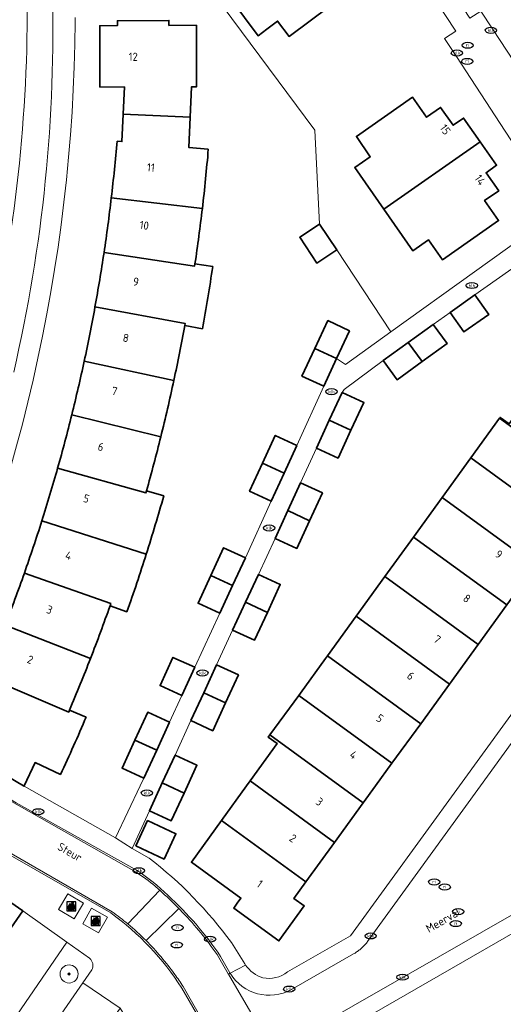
# Model space of a CAD drawing. Header units: metres. Extents: x 103671 to 105190, y 427150 to 429171.
# Tile 67 of 256: x 104238 to 104291, y 427476 to 427585. Entities that reach past the tile are written whole.
import ezdxf
from ezdxf.enums import TextEntityAlignment as Align

# ---------------------------------------------------------------- set-up
doc = ezdxf.new("R2010")
doc.units = ezdxf.units.M
for name, color, linetype, lineweight in [('B-WE-GR-BOOM-S', 253, 'Continuous', 25), ('B-WE-GR-HAAG-GV', 253, 'Continuous', 13), ('B-WE-IE-AFVAL APART PLAATS-S', 253, 'Continuous', 25), ('B-WE-IE-MEUBILAIR-S', 253, 'Continuous', 25), ('B-WE-IE-TERREINAFSCHEIDING_KUNSTMATIG_MUUR-G', 253, 'IE-TERREINAFSCHEIDING_KUNSTMATIG-SO', 18), ('B-WE-OG-BEBOUWING-GV', 253, 'Continuous', 35), ('B-WE-OG-BEBOUWING-T18', 7, 'Continuous', 18), ('B-WE-OG-TERREIN_BEGROEID-GV', 253, 'Continuous', 18), ('B-WE-OG-TERREIN_ERF-GV', 253, 'Continuous', 18), ('B-WE-OG-TOPOGRAFIE-T18', 7, 'Continuous', 18), ('B-WE-VH-GESLOTENVERHARDING_ASFALT-GV', 253, 'Continuous', 18), ('B-WE-VH-GESLOTENVERHARDING_BETON-GV', 253, 'Continuous', 18), ('B-WE-VH-ONVERHARD_ZAND-GV', 253, 'Continuous', 18), ('B-WE-VH-OPENVERHARDING-GV', 253, 'Continuous', 18), ('B-WE-VH-OPENVERHARDING_BETONSTRAATSTEEN-GV', 253, 'Continuous', 18), ('B-WE-VH-OPENVERHARDING_TEGEL-GV', 253, 'Continuous', 18)]:
    doc.layers.add(name, color=color, linetype=linetype, lineweight=lineweight)
doc.styles.add('NLCS-ISO', font='NLCS-ISO.ttf')
doc.styles.add('NLCS-ISO-M500-T18', font='NLCS-ISO.ttf', dxfattribs={"height": 0.9})
doc.linetypes.add('IE-TERREINAFSCHEIDING_KUNSTMATIG-SO', pattern='A,4,[82,NLCS.SHX,S=0.75,R=90,X=0,Y=0],4,-2', length=10)

# ---------------------------------------------------------------- blocks, each defined once
blk = doc.blocks.new('SIE-AFVAL APART PLAATS-SO')
h = blk.add_hatch(color=256)
h.dxf.hatch_style = 1
h.paths.add_polyline_path([(-0.09, 0.07), (-1.76, 0.07, 0.819081), (-1.79, -0.09), (-1.4, -2.19, 0.36153), (-1.37, -2.21), (-0.47, -2.21, 0.36153), (-0.44, -2.19), (-0.05, -0.09, 0.819081)])
h.paths.add_polyline_path([(-0.16, -0.1), (-0.2, -0.33), (-0.49, -0.33), (-0.47, -0.1)], flags=16)
h.paths.add_polyline_path([(-0.55, -0.1), (-0.58, -0.33), (-0.87, -0.33), (-0.87, -0.1)], flags=16)
h.paths.add_polyline_path([(-0.22, -0.42), (-0.27, -0.73), (-0.53, -0.73), (-0.5, -0.42)], flags=16)
h.paths.add_polyline_path([(-0.58, -0.42), (-0.61, -0.73), (-0.87, -0.73), (-0.87, -0.42)], flags=16)
h.paths.add_polyline_path([(-0.95, -0.1), (-0.95, -0.33), (-1.27, -0.33), (-1.29, -0.1)], flags=16)
h.paths.add_polyline_path([(-0.95, -0.42), (-0.95, -0.73), (-1.23, -0.73), (-1.26, -0.42)], flags=16)
h.paths.add_polyline_path([(-0.29, -0.83), (-0.34, -1.09), (-0.56, -1.09), (-0.54, -0.83)], flags=16)
h.paths.add_polyline_path([(-0.62, -0.83), (-0.65, -1.09), (-0.87, -1.09), (-0.87, -0.83)], flags=16)
h.paths.add_polyline_path([(-0.95, -0.83), (-0.95, -1.09), (-1.2, -1.09), (-1.22, -0.83)], flags=16)
h.paths.add_polyline_path([(-1.35, -0.33), (-1.64, -0.33), (-1.69, -0.1), (-1.37, -0.1)], flags=16)
h.paths.add_polyline_path([(-1.34, -0.42), (-1.31, -0.73), (-1.57, -0.73), (-1.63, -0.42)], flags=16)
h.paths.add_polyline_path([(-0.36, -1.18), (-0.41, -1.44), (-0.6, -1.44), (-0.57, -1.18)], flags=16)
h.paths.add_polyline_path([(-0.65, -1.18), (-0.68, -1.44), (-0.87, -1.44), (-0.87, -1.18)], flags=16)
h.paths.add_polyline_path([(-1.3, -0.83), (-1.28, -1.09), (-1.5, -1.09), (-1.55, -0.83)], flags=16)
h.paths.add_polyline_path([(-0.95, -1.18), (-0.95, -1.44), (-1.17, -1.44), (-1.19, -1.18)], flags=16)
h.paths.add_polyline_path([(-0.42, -1.53), (-0.47, -1.79), (-0.63, -1.79), (-0.6, -1.53)], flags=16)
h.paths.add_polyline_path([(-1.27, -1.18), (-1.25, -1.44), (-1.44, -1.44), (-1.49, -1.18)], flags=16)
h.paths.add_polyline_path([(-0.69, -1.53), (-0.71, -1.79), (-0.87, -1.79), (-0.87, -1.53)], flags=16)
h.paths.add_polyline_path([(-0.95, -1.53), (-0.95, -1.79), (-1.13, -1.79), (-1.16, -1.53)], flags=16)
h.paths.add_polyline_path([(-1.24, -1.53), (-1.22, -1.79), (-1.37, -1.79), (-1.42, -1.53)], flags=16)
h.paths.add_polyline_path([(-0.49, -1.89), (-0.53, -2.13), (-0.66, -2.13), (-0.64, -1.89)], flags=16)
h.paths.add_polyline_path([(-0.72, -1.89), (-0.74, -2.13), (-0.87, -2.13), (-0.87, -1.89)], flags=16)
h.paths.add_polyline_path([(-0.95, -1.89), (-0.95, -2.13), (-1.1, -2.13), (-1.12, -1.89)], flags=16)
h.paths.add_polyline_path([(-1.21, -1.89), (-1.18, -2.13), (-1.31, -2.13), (-1.35, -1.89)], flags=16)
h.paths.add_polyline_path([(-0.19, 0.78, -0.01173), (-0.3, 0.78, -0.148797), (-0.42, 1.03, -0.136076), (-0.69, 0.87), (-0.78, 0.85, -0.038293), (-1.14, 0.96), (-1.19, 0.81, -0.243822), (-1.56, 0.45, 0.344326), (-1, 0.22, -0.139345), (-0.6, 0.22, 0.618436), (-0.56, 0.27, -0.441494), (-0.47, 0.44, 0.309048)])
h.paths.add_polyline_path([(-0.49, 0.51, 0.351556), (-0.64, 0.31, 0.121061), (-1.02, 0.29, -0.288745), (-1.45, 0.42, 0.203599), (-1.12, 0.79), (-1.09, 0.87, 0.083075), (-0.28, 0.71, -0.242261)], flags=16)
h.paths.add_polyline_path([(-0.4, 0.79, -0.023345), (-0.63, 0.82, 0.07081), (-0.46, 0.9, 0.059965)], flags=16)
h.paths.add_polyline_path([(1.12, 1.48), (-1.07, 1.48, 0.860559), (-1.08, 1.42), (0.29, 1, -0.146703), (0.53, 0.28, 0.421968), (0.56, 0.25), (1.6, 0.31, 0.450293), (1.63, 0.34, 0.122241)])
h.paths.add_polyline_path([(0.26, 1.93, 1), (1.07, 1.93, 1)])
h.paths.add_polyline_path([(1.65, 0.15, 0.429303), (1.62, 0.18), (0.55, 0.23, 0.38429), (0.51, 0.2), (0.16, -2.16, 0.83726), (0.22, -2.18), (0.99, -0.78, -0.688204), (1.05, -0.78), (1.36, -2.14, 0.84934), (1.42, -2.14)])
for p, q in [((-0.09, 0.07), (-1.76, 0.07)), ((-1.4, -2.19), (-1.79, -0.09)), ((-1.37, -0.1), (-1.69, -0.1)), ((-1.64, -0.33), (-1.69, -0.1)), ((-1.64, -0.33), (-1.35, -0.33)), ((-1.63, -0.42), (-1.34, -0.42)), ((-1.57, -0.73), (-1.63, -0.42)), ((-1.57, -0.73), (-1.31, -0.73)), ((-1.55, -0.83), (-1.3, -0.83)), ((-1.5, -1.09), (-1.55, -0.83)), ((-1.5, -1.09), (-1.28, -1.09)), ((-1.49, -1.18), (-1.27, -1.18)), ((-1.44, -1.44), (-1.49, -1.18)), ((-1.44, -1.44), (-1.25, -1.44)), ((-1.42, -1.53), (-1.24, -1.53)), ((-1.37, -1.79), (-1.42, -1.53)), ((-1.37, -1.79), (-1.22, -1.79)), ((-1.37, -2.21), (-0.47, -2.21)), ((-1.31, -2.13), (-1.35, -1.89)), ((-1.35, -1.89), (-1.21, -1.89)), ((-1.31, -2.13), (-1.18, -2.13)), ((-0.95, -0.1), (-1.29, -0.1)), ((-1.27, -0.33), (-0.95, -0.33)), ((-1.26, -0.42), (-0.95, -0.42)), ((-1.23, -0.73), (-0.95, -0.73)), ((-1.22, -0.83), (-0.95, -0.83)), ((-1.2, -1.09), (-0.95, -1.09)), ((-1.19, -1.18), (-0.95, -1.18)), ((-1.17, -1.44), (-0.95, -1.44)), ((-1.16, -1.53), (-0.95, -1.53)), ((-1.13, -1.79), (-0.95, -1.79)), ((-1.12, -1.89), (-0.95, -1.89)), ((-1.1, -2.13), (-0.95, -2.13)), ((-0.95, -0.1), (-0.95, -0.33)), ((-0.95, -0.42), (-0.95, -0.73)), ((-0.95, -0.83), (-0.95, -1.09)), ((-0.95, -1.18), (-0.95, -1.44)), ((-0.95, -1.53), (-0.95, -1.79)), ((-0.95, -1.89), (-0.95, -2.13)), ((-0.87, -0.1), (-0.87, -0.33)), ((-0.55, -0.1), (-0.87, -0.1)), ((-0.87, -0.33), (-0.58, -0.33)), ((-0.87, -0.42), (-0.87, -0.73)), ((-0.87, -0.42), (-0.58, -0.42)), ((-0.87, -0.73), (-0.61, -0.73)), ((-0.87, -0.83), (-0.62, -0.83)), ((-0.87, -0.83), (-0.87, -1.09)), ((-0.87, -1.09), (-0.65, -1.09)), ((-0.87, -1.18), (-0.65, -1.18)), ((-0.87, -1.18), (-0.87, -1.44)), ((-0.87, -1.44), (-0.68, -1.44)), ((-0.87, -1.53), (-0.69, -1.53)), ((-0.87, -1.53), (-0.87, -1.79)), ((-0.87, -1.79), (-0.71, -1.79)), ((-0.87, -1.89), (-0.87, -2.13)), ((-0.87, -1.89), (-0.72, -1.89)), ((-0.87, -2.13), (-0.74, -2.13)), ((-0.66, -2.13), (-0.53, -2.13)), ((-0.64, -1.89), (-0.49, -1.89)), ((-0.63, -1.79), (-0.47, -1.79)), ((-0.6, -1.44), (-0.41, -1.44)), ((-0.6, -1.53), (-0.42, -1.53)), ((-0.57, -1.18), (-0.36, -1.18)), ((-0.56, -1.09), (-0.34, -1.09)), ((-0.54, -0.83), (-0.29, -0.83)), ((-0.53, -0.73), (-0.27, -0.73)), ((-0.53, -2.13), (-0.49, -1.89)), ((-0.5, -0.42), (-0.22, -0.42)), ((-0.49, -0.33), (-0.2, -0.33)), ((-0.16, -0.1), (-0.47, -0.1)), ((-0.47, -1.79), (-0.42, -1.53)), ((-0.44, -2.19), (-0.05, -0.09)), ((-0.41, -1.44), (-0.36, -1.18)), ((-0.34, -1.09), (-0.29, -0.83)), ((-0.27, -0.73), (-0.22, -0.42)), ((-0.2, -0.33), (-0.16, -0.1))]:
    blk.add_line(p, q)
blk.add_lwpolyline([(-2.5, -2.51), (2.5, -2.51), (2.5, 2.49), (-2.5, 2.49)], close=True)
for points in [[(-0.78, 0.85, -0.038293), (-1.14, 0.96), (-1.19, 0.81, -0.243822), (-1.56, 0.45, 0.344326), (-1, 0.22, -0.139345), (-0.6, 0.22, 0.618436), (-0.56, 0.27, -0.441494), (-0.47, 0.44, 0.309048), (-0.19, 0.78, -0.01173), (-0.3, 0.78, -0.01173)], [(-0.78, 0.85), (-0.69, 0.87, 0.136076), (-0.42, 1.03, 0.156405), (-0.29, 0.77)], [(-0.78, 0.85), (-0.69, 0.87, 0.136076), (-0.42, 1.03, 0.148797), (-0.3, 0.78, 0.148797)], [(-0.63, 0.82, 0.07081), (-0.46, 0.9, 0.059965), (-0.4, 0.79, 0.059965)], [(-0.4, 0.79, -0.023345), (-0.63, 0.82)]]:
    blk.add_lwpolyline(points, format="xyb")
for points in [[(-1.09, 0.87), (-1.12, 0.79, -0.203599), (-1.45, 0.42, 0.288745), (-1.02, 0.29, -0.121061), (-0.64, 0.31, -0.351556), (-0.49, 0.51, 0.242261), (-0.28, 0.71, -0.083075)], [(-1.07, 1.48), (1.12, 1.48, -0.122241), (1.63, 0.34, -0.450293), (1.6, 0.31), (0.56, 0.25, -0.421968), (0.53, 0.28, 0.146703), (0.29, 1), (-1.08, 1.42, -0.860559)], [(0.55, 0.23), (1.62, 0.18, -0.429303), (1.65, 0.15), (1.42, -2.14, -0.84934), (1.36, -2.14), (1.05, -0.78, 0.688204), (0.99, -0.78), (0.22, -2.18, -0.83726), (0.16, -2.16), (0.51, 0.2, -0.38429)]]:
    blk.add_lwpolyline(points, format="xyb", close=True)
for points in [[(-1.35, -0.33), (-1.37, -0.1)], [(-1.31, -0.73), (-1.34, -0.42)], [(-1.28, -1.09), (-1.3, -0.83)], [(-1.27, -0.33), (-1.29, -0.1)], [(-1.25, -1.44), (-1.27, -1.18)], [(-1.23, -0.73), (-1.26, -0.42)], [(-1.22, -1.79), (-1.24, -1.53)], [(-1.2, -1.09), (-1.22, -0.83)], [(-1.18, -2.13), (-1.21, -1.89)], [(-1.17, -1.44), (-1.19, -1.18)], [(-1.18, -2.22), (-1.18, -2.21)], [(-1.13, -1.79), (-1.16, -1.53)], [(-1.1, -2.13), (-1.12, -1.89)], [(-0.74, -2.13), (-0.72, -1.89)], [(-0.71, -1.79), (-0.69, -1.53)], [(-0.68, -1.44), (-0.65, -1.18)], [(-0.66, -2.13), (-0.64, -1.89)], [(-0.65, -1.09), (-0.62, -0.83)], [(-0.63, -1.79), (-0.6, -1.53)], [(-0.61, -0.73), (-0.58, -0.42)], [(-0.6, -1.44), (-0.57, -1.18)], [(-0.58, -0.33), (-0.55, -0.1)], [(-0.56, -1.09), (-0.54, -0.83)], [(-0.53, -0.73), (-0.5, -0.42)], [(-0.49, -0.33), (-0.47, -0.1)]]:
    blk.add_lwpolyline(points)
blk.add_circle((0.66, 1.93), 0.401)
for centre, radius, start, end in [((-1.76, -0.01), 0.0869, 90, 247.281), ((-0.09, -0.01), 0.0869, 292.719, 90), ((-1.37, -2.18), 0.0318, 190.4943, 270), ((-0.47, -2.18), 0.0318, 270, 349.5057)]:
    blk.add_arc(centre, radius, start, end)
blk = doc.blocks.new('SIE-MEUBILAIR_PUT_KOLK-SO')
blk.add_ellipse((0, 0), major_axis=(1.25, 0), ratio=0.54)
at = {"style": 'NLCS-ISO'}
blk.add_text('klk', height=0.75, dxfattribs=at).set_placement((0.03, 0), align=Align.MIDDLE_CENTER)
blk = doc.blocks.new('SIE-MEUBILAIR_PUT_RIOOLPUT-SO')
blk.add_ellipse((0, 0), major_axis=(1.25, 0), ratio=0.54)
at = {"style": 'NLCS-ISO'}
blk.add_text('ri', height=0.75, dxfattribs=at).set_placement((-0.04, 0.07), align=Align.MIDDLE_CENTER)
blk = doc.blocks.new('SGR-BOOM_GBKN-SO')
at = {"linetype": 'ByBlock', "lineweight": 18}
h = blk.add_hatch(color=0, dxfattribs=at)
h.dxf.hatch_style = 1
edge = h.paths.add_edge_path()
edge.add_arc((0, 0), 0.25, 0, 360)
at = {"color": 0, "linetype": 'ByBlock', "lineweight": 18}
for radius in [2, 0.25]:
    blk.add_circle((0, 0), radius, dxfattribs=at)
at = {"color": 0, "linetype": 'ByBlock', "lineweight": 18, "style": 'NLCS-ISO'}
blk.add_attdef('SOORT', (2.5, 0), '', height=1.5, dxfattribs=at)

msp = doc.modelspace()

# ---------------------------------------------------------------- linework, layer by layer
at = {"layer": 'B-WE-GR-HAAG-GV', "flags": 128}
for points in [[(104245.574, 427480.931), (104243.08, 427482.697), (104230.175, 427463.966), (104233.398, 427461.726), (104233.533, 427461.92), (104244.831, 427478.21)], [(104244.831, 427478.21), (104245.817, 427479.631)]]:
    msp.add_lwpolyline(points, dxfattribs=at)
at = {"layer": 'B-WE-GR-HAAG-GV'}
msp.add_lwpolyline([(104245.817, 427479.631, 0.3610943), (104245.574, 427480.931)], format="xyb", dxfattribs=at)
at = {"layer": 'B-WE-IE-TERREINAFSCHEIDING_KUNSTMATIG_MUUR-G'}
msp.add_lwpolyline([(104226.146, 427507.136, 0.109876), (104243.994, 427584.577)], format="xyb", dxfattribs=at)
at = {"layer": 'B-WE-OG-BEBOUWING-GV', "flags": 128}
for points in [[(104264.595, 427596.829), (104261.868, 427594.814), (104262.7, 427593.688), (104260.746, 427592.244), (104261.875, 427590.716), (104259.703, 427589.112), (104264.239, 427583.001), (104265.193, 427583.709), (104266.41, 427584.612), (104267.667, 427582.919), (104272.171, 427586.263)], [(104249.301, 427574.307), (104256.724, 427573.982), (104256.871, 427577.346), (104257.439, 427577.347), (104257.41, 427584.154), (104254.373, 427584.141), (104254.371, 427584.686), (104248.655, 427584.662), (104248.657, 427584.117), (104246.705, 427584.109), (104246.723, 427577.318), (104249.433, 427577.326)], [(104288.822, 427571.273), (104286.991, 427573.89), (104285.856, 427573.094), (104284.452, 427575.075), (104282.906, 427573.985), (104281.346, 427576.197), (104275.131, 427571.849), (104276.666, 427569.614), (104274.939, 427568.404), (104278.159, 427563.81)], [(104288.822, 427571.273), (104278.159, 427563.81), (104281.383, 427559.213), (104283.102, 427560.405), (104284.654, 427558.204), (104290.872, 427562.541), (104289.327, 427564.755), (104290.885, 427565.842), (104289.495, 427567.836), (104290.65, 427568.659)], [(104271.06, 427562.158), (104268.86, 427560.698), (104270.755, 427557.843), (104272.955, 427559.303)], [(104288.263, 427554.328), (104285.51, 427552.391), (104287.031, 427550.229), (104289.784, 427552.166)], [(104274.378, 427550.343), (104271.967, 427551.472), (104270.53, 427548.404), (104272.941, 427547.275)], [(104283.64, 427551.062), (104280.873, 427549.068), (104282.411, 427546.934), (104285.178, 427548.928)], [(104272.941, 427547.275), (104270.53, 427548.404), (104269.094, 427545.336), (104271.505, 427544.207)], [(104280.873, 427549.068), (104278.106, 427547.074), (104279.644, 427544.94), (104282.411, 427546.934)], [(104292.041, 427540.054), (104291.045, 427540.759), (104290.983, 427540.673), (104301.334, 427533.154), (104304.512, 427537.532), (104294.172, 427545.043), (104293.949, 427544.766), (104294.918, 427544.058)], [(104273.555, 427543.517), (104272.124, 427540.446), (104274.529, 427539.342), (104275.959, 427542.413)], [(104274.529, 427539.342), (104272.124, 427540.446), (104270.694, 427537.375), (104273.098, 427536.271)], [(104290.983, 427540.673), (104287.807, 427536.293), (104298.154, 427528.777), (104301.334, 427533.154)], [(104268.545, 427537.674), (104266.135, 427538.782), (104264.714, 427535.693), (104267.124, 427534.585)], [(104267.124, 427534.585), (104264.714, 427535.693), (104263.293, 427532.604), (104265.703, 427531.496)], [(104298.154, 427528.777), (104287.807, 427536.293), (104284.624, 427531.906), (104294.969, 427524.391)], [(104268.944, 427533.523), (104267.535, 427530.448), (104269.953, 427529.34), (104271.362, 427532.415)], [(104284.624, 427531.906), (104281.448, 427527.526), (104291.79, 427520.014), (104294.969, 427524.391)], [(104269.953, 427529.34), (104267.535, 427530.448), (104266.125, 427527.373), (104268.543, 427526.265)], [(104288.611, 427515.637), (104291.79, 427520.014), (104281.448, 427527.526), (104278.269, 427523.149)], [(104262.84, 427525.227), (104260.43, 427526.343), (104259.01, 427523.277), (104261.42, 427522.161)], [(104264.275, 427523.399), (104262.851, 427520.309), (104265.267, 427519.196), (104266.691, 427522.286)], [(104261.42, 427522.161), (104259.01, 427523.277), (104257.59, 427520.211), (104260, 427519.095)], [(104278.269, 427523.149), (104275.094, 427518.764), (104285.436, 427511.264), (104288.611, 427515.637)], [(104265.267, 427519.196), (104262.851, 427520.309), (104261.427, 427517.219), (104263.843, 427516.106)], [(104275.094, 427518.764), (104271.914, 427514.38), (104282.247, 427506.873), (104285.436, 427511.264)], [(104257.226, 427513.117), (104254.818, 427514.216), (104253.393, 427511.094), (104255.801, 427509.995)], [(104282.247, 427506.873), (104271.914, 427514.38), (104271.708, 427514.095), (104268.932, 427510.263), (104268.739, 427509.998), (104279.068, 427502.496)], [(104259.644, 427513.376), (104258.226, 427510.294), (104260.643, 427509.182), (104262.061, 427512.264)], [(104260.643, 427509.182), (104258.226, 427510.294), (104256.808, 427507.212), (104259.225, 427506.1)], [(104277.255, 427500), (104279.068, 427502.496), (104268.739, 427509.998), (104265.551, 427505.629), (104275.889, 427498.119)], [(104254.439, 427507.033), (104252.018, 427508.147), (104250.596, 427505.055), (104253.017, 427503.941)], [(104253.017, 427503.941), (104250.596, 427505.055), (104249.174, 427501.963), (104251.595, 427500.849)], [(104263.351, 427500.539), (104272.71, 427493.742), (104275.889, 427498.119), (104265.551, 427505.629), (104265.369, 427505.38), (104266.339, 427504.673)], [(104255.062, 427503.397), (104253.635, 427500.323), (104254.331, 427500), (104256.048, 427499.203), (104256.418, 427500), (104257.475, 427502.277)], [(104269.53, 427489.363), (104272.71, 427493.742), (104263.351, 427500.539), (104262.961, 427500), (104260.182, 427496.154)], [(104256.048, 427499.203), (104254.331, 427500), (104253.635, 427500.323), (104253.485, 427500), (104252.208, 427497.249), (104254.621, 427496.129)], [(104250.691, 427493.347), (104253.826, 427491.886), (104255.136, 427494.699), (104252.001, 427496.159)], [(104269.53, 427489.363), (104260.182, 427496.154), (104256.858, 427491.554), (104262.344, 427487.578), (104261.935, 427487.013), (104261.541, 427486.468), (104266.552, 427482.843), (104269.346, 427486.71), (104268.21, 427487.546)]]:
    msp.add_lwpolyline(points, close=True, dxfattribs=at)
for points in [[(104258.73, 427570.429), (104256.577, 427570.622), (104256.724, 427573.982), (104249.301, 427574.307), (104249.169, 427571.289), (104248.62, 427571.338)], [(104258.069, 427563.879), (104247.988, 427565.062)], [(104247.988, 427565.062), (104258.069, 427563.879)], [(104257.255, 427557.756), (104257.218, 427557.509), (104247.18, 427559.011)], [(104247.18, 427559.011), (104257.218, 427557.509), (104257.255, 427557.756)], [(104259.222, 427557.462), (104257.255, 427557.756)], [(104256.121, 427550.919), (104256.166, 427551.165), (104246.18, 427552.986)], [(104246.18, 427552.986), (104256.166, 427551.165), (104256.121, 427550.919), (104258.077, 427550.563)], [(104254.912, 427544.857), (104244.989, 427546.994)], [(104244.989, 427546.994), (104254.912, 427544.857)], [(104253.464, 427538.615), (104243.614, 427541.064)], [(104243.614, 427541.064), (104253.464, 427538.615)], [(104253.796, 427532.104), (104251.883, 427532.645), (104251.815, 427532.404), (104242.047, 427535.165)], [(104242.047, 427535.165), (104251.815, 427532.404), (104251.883, 427532.645)], [(104251.863, 427525.641), (104240.292, 427529.312)], [(104240.292, 427529.312), (104251.863, 427525.641)], [(104247.848, 427519.925), (104247.932, 427520.161), (104238.359, 427523.535)], [(104238.359, 427523.535), (104247.932, 427520.161), (104247.848, 427519.925), (104249.724, 427519.264)], [(104245.683, 427514.094), (104236.223, 427517.771)], [(104236.223, 427517.771), (104245.683, 427514.094)], [(104243.366, 427508.391), (104243.268, 427508.16), (104233.929, 427512.136)], [(104233.929, 427512.136), (104243.268, 427508.16), (104243.366, 427508.391)], [(104245.196, 427507.612), (104243.366, 427508.391)], [(104231.363, 427506.372), (104235.47, 427504.462), (104234.441, 427502.248), (104238.257, 427500), (104238.327, 427499.959), (104238.346, 427500), (104239.541, 427502.569), (104242.37, 427501.254)], [(104225.32, 427467.604), (104238.183, 427486.164), (104223.608, 427496.271)]]:
    msp.add_lwpolyline(points, dxfattribs=at)
at = {"layer": 'B-WE-OG-BEBOUWING-GV'}
for points in [[(104248.62, 427571.338, -0.0082977), (104247.988, 427565.062)], [(104258.069, 427563.879, 0.0081015), (104258.73, 427570.429)], [(104247.988, 427565.062, -0.0079454), (104247.18, 427559.011)], [(104257.255, 427557.756, 0.0075315), (104258.069, 427563.879)], [(104247.18, 427559.011, -0.0079409), (104246.18, 427552.986)], [(104258.077, 427550.563, 0.0085802), (104259.222, 427557.462)], [(104246.18, 427552.986, -0.0081859), (104244.989, 427546.994)], [(104254.912, 427544.857, 0.007773), (104256.121, 427550.919)], [(104244.989, 427546.994, -0.0076466), (104243.614, 427541.064)], [(104253.464, 427538.615, 0.0080244), (104254.912, 427544.857)], [(104243.614, 427541.064, -0.0077565), (104242.047, 427535.165)], [(104251.883, 427532.645, 0.0075411), (104253.464, 427538.615)], [(104242.047, 427535.165, -0.0074457), (104240.292, 427529.312)], [(104251.863, 427525.641, 0.0081644), (104253.796, 427532.104)], [(104240.292, 427529.312, -0.0078907), (104238.359, 427523.535)], [(104249.724, 427519.264, 0.0082744), (104251.863, 427525.641)], [(104238.359, 427523.535, -0.0077294), (104236.223, 427517.771)], [(104245.683, 427514.094, 0.0077337), (104247.848, 427519.925)], [(104243.366, 427508.391, 0.0071537), (104245.683, 427514.094)], [(104242.37, 427501.254, 0.008464), (104245.196, 427507.612)]]:
    msp.add_lwpolyline(points, format="xyb", dxfattribs=at)
at = {"layer": 'B-WE-OG-TERREIN_BEGROEID-GV'}
for points in [[(104237.175, 427545.781, 0.0641924), (104241.45, 427588.338)], [(104238.672, 427586.495, -0.0605539), (104233.975, 427546.546)]]:
    msp.add_lwpolyline(points, format="xyb", dxfattribs=at)
at = {"layer": 'B-WE-OG-TERREIN_BEGROEID-GV', "flags": 128}
msp.add_lwpolyline([(104243.08, 427482.697), (104238.183, 427486.164), (104225.32, 427467.604), (104225.196, 427467.425), (104230.175, 427463.966)], close=True, dxfattribs=at)
at = {"layer": 'B-WE-OG-TERREIN_ERF-GV', "flags": 128}
for points in [[(104298.499, 427625.261), (104273.482, 427606.709), (104283.272, 427591.71), (104287.689, 427584.942), (104288.894, 427585.718), (104290.188, 427583.754), (104302.122, 427565.607), (104323.07, 427580.879), (104308.889, 427601.881), (104320.296, 427609.588), (104315.708, 427615.797), (104305.091, 427630.165)], [(104271.811, 427605.414), (104258.143, 427595.286), (104255.72, 427593.474), (104255.261, 427593.127), (104270.537, 427572.556), (104271.06, 427562.158), (104272.955, 427559.303), (104278.944, 427550.231), (104297.472, 427563.498), (104297.103, 427564.043), (104291.069, 427573.297), (104286.197, 427580.703), (104284.904, 427582.691), (104286.126, 427583.486), (104281.576, 427590.456)], [(104264.595, 427596.829), (104267.008, 427598.611), (104267.84, 427597.485), (104269.794, 427598.929), (104270.923, 427597.401), (104273.095, 427599.005), (104277.599, 427592.908), (104275.441, 427591.296), (104276.68, 427589.61), (104272.171, 427586.263), (104267.667, 427582.919), (104266.41, 427584.612), (104265.193, 427583.709), (104264.239, 427583.001), (104259.703, 427589.112), (104261.875, 427590.716), (104260.746, 427592.244), (104262.7, 427593.688), (104261.868, 427594.814)], [(104289.327, 427564.755), (104290.872, 427562.541), (104284.654, 427558.204), (104283.102, 427560.405), (104281.383, 427559.213), (104278.159, 427563.81), (104274.939, 427568.404), (104276.666, 427569.614), (104275.131, 427571.849), (104281.346, 427576.197), (104282.906, 427573.985), (104284.452, 427575.075), (104285.856, 427573.094), (104286.991, 427573.89), (104288.822, 427571.273), (104290.65, 427568.659), (104289.495, 427567.836), (104290.885, 427565.842)], [(104253.826, 427491.886), (104250.691, 427493.347), (104252.001, 427496.159), (104255.136, 427494.699)]]:
    msp.add_lwpolyline(points, close=True, dxfattribs=at)
for points in [[(104242.37, 427501.254), (104239.541, 427502.569), (104238.346, 427500), (104238.327, 427499.959), (104248.447, 427494.241), (104251.191, 427500), (104251.595, 427500.849), (104249.174, 427501.963), (104250.596, 427505.055), (104252.018, 427508.147), (104254.439, 427507.033), (104255.801, 427509.995), (104253.393, 427511.094), (104254.818, 427514.216), (104257.226, 427513.117), (104260, 427519.095), (104257.59, 427520.211), (104259.01, 427523.277), (104260.43, 427526.343), (104262.84, 427525.227), (104265.703, 427531.496), (104263.293, 427532.604), (104264.714, 427535.693), (104266.135, 427538.782), (104268.545, 427537.674), (104271.505, 427544.207), (104269.094, 427545.336), (104270.53, 427548.404), (104271.967, 427551.472), (104274.378, 427550.343), (104272.941, 427547.275), (104273.914, 427546.629), (104278.944, 427550.231), (104272.955, 427559.303), (104270.755, 427557.843), (104268.86, 427560.698), (104271.06, 427562.158), (104270.537, 427572.556), (104255.261, 427593.127)], [(104243.988, 427584.8), (104243.994, 427584.577)], [(104248.62, 427571.338), (104249.169, 427571.289), (104249.301, 427574.307), (104249.433, 427577.326), (104246.723, 427577.318), (104246.705, 427584.109), (104248.657, 427584.117), (104248.655, 427584.662), (104254.371, 427584.686), (104254.373, 427584.141), (104257.41, 427584.154), (104257.439, 427577.347), (104256.871, 427577.346), (104256.724, 427573.982), (104256.577, 427570.622), (104258.73, 427570.429)], [(104298.813, 427561.729), (104288.263, 427554.328), (104289.784, 427552.166), (104287.031, 427550.229), (104285.51, 427552.391), (104283.64, 427551.062), (104285.178, 427548.928), (104282.411, 427546.934), (104279.644, 427544.94), (104278.106, 427547.074), (104273.764, 427543.87), (104273.555, 427543.517), (104275.959, 427542.413), (104274.529, 427539.342), (104273.098, 427536.271), (104270.694, 427537.375), (104268.944, 427533.523), (104271.362, 427532.415), (104269.953, 427529.34), (104268.543, 427526.265), (104266.125, 427527.373), (104264.275, 427523.399), (104266.691, 427522.286), (104265.267, 427519.196), (104263.843, 427516.106), (104261.427, 427517.219), (104259.644, 427513.376), (104262.061, 427512.264), (104260.643, 427509.182), (104259.225, 427506.1), (104256.808, 427507.212), (104255.062, 427503.397), (104257.475, 427502.277), (104256.418, 427500), (104256.048, 427499.203), (104254.621, 427496.129), (104252.208, 427497.249), (104250.306, 427493.078)], [(104257.255, 427557.756), (104259.222, 427557.462)], [(104258.077, 427550.563), (104256.121, 427550.919)], [(104291.79, 427520.014), (104288.611, 427515.637), (104285.436, 427511.264), (104282.247, 427506.873), (104279.068, 427502.496), (104277.255, 427500), (104275.889, 427498.119), (104272.71, 427493.742), (104269.53, 427489.363), (104268.21, 427487.546), (104269.346, 427486.71), (104266.552, 427482.843), (104261.541, 427486.468), (104261.935, 427487.013), (104262.344, 427487.578), (104256.858, 427491.554), (104260.182, 427496.154), (104262.961, 427500), (104263.351, 427500.539), (104266.339, 427504.673), (104265.369, 427505.38), (104265.551, 427505.629), (104268.739, 427509.998), (104268.932, 427510.263), (104271.708, 427514.095), (104271.914, 427514.38), (104275.094, 427518.764), (104278.269, 427523.149), (104281.448, 427527.526), (104284.624, 427531.906), (104287.807, 427536.293), (104290.983, 427540.673), (104291.045, 427540.759), (104292.041, 427540.054)], [(104267.492, 427479.404), (104274.462, 427483.388), (104286.539, 427500), (104314.253, 427538.121)], [(104251.883, 427532.645), (104253.796, 427532.104)], [(104249.724, 427519.264), (104247.848, 427519.925)], [(104329.464, 427474.483), (104332.418, 427476.168), (104335.371, 427477.853), (104336.674, 427475.569), (104340.14, 427477.61), (104338.841, 427479.896), (104341.795, 427481.574), (104344.749, 427483.253), (104346.048, 427480.967), (104347.787, 427481.96), (104346.473, 427484.244), (104349.408, 427485.932), (104350.722, 427483.648), (104352.447, 427484.674), (104353.086, 427487.201), (104345.737, 427500), (104339.582, 427510.718), (104339.548, 427510.783), (104320.801, 427500), (104272.96, 427472.482)], [(104243.366, 427508.391), (104245.196, 427507.612)], [(104250.306, 427493.078), (104252.172, 427492.014)], [(104261.287, 427482.653), (104262.763, 427480.309)]]:
    msp.add_lwpolyline(points, dxfattribs=at)
at = {"layer": 'B-WE-OG-TERREIN_ERF-GV'}
for points in [[(104243.994, 427584.577, -0.109876), (104226.146, 427507.136)], [(104247.988, 427565.062, 0.0082977), (104248.62, 427571.338)], [(104258.73, 427570.429, -0.0081015), (104258.069, 427563.879)], [(104247.18, 427559.011, 0.0079454), (104247.988, 427565.062)], [(104258.069, 427563.879, -0.0075315), (104257.255, 427557.756)], [(104246.18, 427552.986, 0.0079409), (104247.18, 427559.011)], [(104259.222, 427557.462, -0.0085802), (104258.077, 427550.563)], [(104244.989, 427546.994, 0.0081859), (104246.18, 427552.986)], [(104256.121, 427550.919, -0.007773), (104254.912, 427544.857)], [(104243.614, 427541.064, 0.0076466), (104244.989, 427546.994)], [(104254.912, 427544.857, -0.0080244), (104253.464, 427538.615)], [(104242.047, 427535.165, 0.0077565), (104243.614, 427541.064)], [(104253.464, 427538.615, -0.0075411), (104251.883, 427532.645)], [(104240.292, 427529.312, 0.0074457), (104242.047, 427535.165)], [(104253.796, 427532.104, -0.0081644), (104251.863, 427525.641)], [(104238.359, 427523.535, 0.0078907), (104240.292, 427529.312)], [(104251.863, 427525.641, -0.0082744), (104249.724, 427519.264)], [(104236.223, 427517.771, 0.0077294), (104238.359, 427523.535)], [(104247.848, 427519.925, -0.0077337), (104245.683, 427514.094)], [(104245.683, 427514.094, -0.0071537), (104243.366, 427508.391)], [(104245.196, 427507.612, -0.008464), (104242.37, 427501.254)], [(104252.172, 427492.014, -0.0702582), (104261.287, 427482.653)], [(104262.763, 427480.309, 0.0212404), (104262.856, 427480.167)], [(104262.856, 427480.167, 0.1689305), (104264.76, 427478.759)], [(104264.76, 427478.759, 0.2199943), (104267.492, 427479.404)]]:
    msp.add_lwpolyline(points, format="xyb", dxfattribs=at)
at = {"layer": 'B-WE-VH-GESLOTENVERHARDING_ASFALT-GV'}
msp.add_lwpolyline([(104233.975, 427546.546, 0.0605539), (104238.672, 427586.495)], format="xyb", dxfattribs=at)
at = {"layer": 'B-WE-VH-GESLOTENVERHARDING_BETON-GV', "flags": 128}
for points in [[(104243.159, 427488.034), (104242.139, 427486.313), (104243.885, 427485.279), (104244.904, 427487)], [(104245.807, 427486.471), (104244.82, 427484.731), (104246.586, 427483.73), (104247.572, 427485.469)]]:
    msp.add_lwpolyline(points, close=True, dxfattribs=at)
at = {"layer": 'B-WE-VH-ONVERHARD_ZAND-GV', "flags": 128}
for points in [[(104245.574, 427480.931), (104243.08, 427482.697), (104230.175, 427463.966), (104233.398, 427461.726), (104233.533, 427461.92), (104244.831, 427478.21)], [(104244.831, 427478.21), (104245.817, 427479.631)]]:
    msp.add_lwpolyline(points, dxfattribs=at)
at = {"layer": 'B-WE-VH-ONVERHARD_ZAND-GV'}
msp.add_lwpolyline([(104245.817, 427479.631, 0.3610943), (104245.574, 427480.931)], format="xyb", dxfattribs=at)
at = {"layer": 'B-WE-VH-OPENVERHARDING-GV', "flags": 128}
for points in [[(104297.472, 427563.498), (104278.944, 427550.231), (104273.914, 427546.629), (104272.941, 427547.275), (104271.505, 427544.207), (104268.545, 427537.674), (104267.124, 427534.585), (104265.703, 427531.496), (104262.84, 427525.227), (104261.42, 427522.161), (104260, 427519.095), (104257.226, 427513.117), (104255.801, 427509.995), (104254.439, 427507.033), (104253.017, 427503.941), (104251.595, 427500.849), (104251.191, 427500), (104248.447, 427494.241), (104250.306, 427493.078), (104252.208, 427497.249), (104253.485, 427500), (104253.635, 427500.323), (104255.062, 427503.397), (104256.808, 427507.212), (104258.226, 427510.294), (104259.644, 427513.376), (104261.427, 427517.219), (104262.851, 427520.309), (104264.275, 427523.399), (104266.125, 427527.373), (104267.535, 427530.448), (104268.944, 427533.523), (104270.694, 427537.375), (104272.124, 427540.446), (104273.555, 427543.517), (104273.764, 427543.87), (104278.106, 427547.074), (104280.873, 427549.068), (104283.64, 427551.062), (104285.51, 427552.391), (104288.263, 427554.328), (104298.813, 427561.729)], [(104312.84, 427533.053), (104288.868, 427500), (104276.369, 427482.766), (104276.305, 427482.684), (104276.239, 427482.603), (104276.172, 427482.523), (104276.103, 427482.444), (104276.032, 427482.367), (104275.959, 427482.291), (104275.885, 427482.216), (104275.81, 427482.143), (104275.733, 427482.072), (104275.655, 427482.002), (104275.575, 427481.933), (104275.494, 427481.866), (104275.412, 427481.801), (104275.328, 427481.737), (104275.243, 427481.675), (104275.158, 427481.615), (104275.071, 427481.557), (104274.983, 427481.5), (104274.894, 427481.446), (104274.804, 427481.393), (104267.941, 427477.482)], [(104250.835, 427490.628), (104237.468, 427498.111), (104234.262, 427500), (104225.288, 427505.288), (104223.207, 427506.514), (104220.056, 427508.321), (104219.981, 427508.173), (104234.156, 427499.819), (104250.722, 427490.451)], [(104248.447, 427494.241), (104238.327, 427499.959), (104238.257, 427500), (104234.441, 427502.248), (104226.146, 427507.136), (104225.288, 427505.288), (104234.262, 427500), (104237.468, 427498.111), (104250.835, 427490.628)], [(104248.099, 427486.063), (104217.629, 427503.616), (104217.53, 427503.427), (104223.469, 427500), (104235.199, 427493.231), (104247.922, 427485.931)], [(104252.172, 427492.014), (104250.306, 427493.078), (104248.447, 427494.241)], [(104270.193, 427473.048), (104293.605, 427486.415)], [(104262.763, 427480.309), (104261.287, 427482.653)], [(104259.911, 427481.01), (104260.931, 427479.209), (104260.963, 427479.153), (104261.145, 427479.26), (104261.128, 427479.287), (104261.112, 427479.315), (104260.085, 427481.127)], [(104260.085, 427481.127), (104261.112, 427479.315), (104261.128, 427479.287), (104261.145, 427479.26), (104262.856, 427480.167)], [(104261.145, 427479.26), (104260.963, 427479.153)], [(104260.963, 427479.153), (104268.242, 427466.709)], [(104255.808, 427477.617), (104259.587, 427471.04)], [(104267.86, 427456.855), (104255.949, 427477.786)]]:
    msp.add_lwpolyline(points, dxfattribs=at)
at = {"layer": 'B-WE-VH-OPENVERHARDING-GV'}
for points in [[(104261.287, 427482.653, 0.0702582), (104252.172, 427492.014)], [(104254.251, 427487.895, 0.0530845), (104250.835, 427490.628)], [(104250.835, 427490.628, -0.0530845), (104254.251, 427487.895)], [(104250.722, 427490.451, -0.0323114), (104252.827, 427488.908)], [(104252.827, 427488.908, -0.0039857), (104253.357, 427488.438)], [(104253.357, 427488.438, -0.014375), (104255.459, 427486.433)], [(104260.085, 427481.127, 0.058751), (104254.251, 427487.895)], [(104254.251, 427487.895, -0.058751), (104260.085, 427481.127)], [(104255.459, 427486.433, -0.0048668), (104256.166, 427485.705)], [(104247.922, 427485.931, -0.0935932), (104255.808, 427477.617)], [(104249.804, 427484.733, 0.017481), (104248.099, 427486.063)], [(104256.166, 427485.705, -0.0397668), (104259.911, 427481.01)], [(104251.835, 427482.875, 0.0218476), (104249.804, 427484.733)], [(104255.022, 427479.138, 0.0395751), (104251.835, 427482.875)], [(104262.856, 427480.167, -0.0212404), (104262.763, 427480.309)], [(104255.949, 427477.786, 0.013456), (104255.022, 427479.138)], [(104267.941, 427477.482, -0.4057014), (104261.145, 427479.26)]]:
    msp.add_lwpolyline(points, format="xyb", dxfattribs=at)
at = {"layer": 'B-WE-VH-OPENVERHARDING_BETONSTRAATSTEEN-GV'}
for points in [[(104241.45, 427588.338, -0.0641924), (104237.175, 427545.781)], [(104226.146, 427507.136, 0.109876), (104243.994, 427584.577)], [(104252.827, 427488.908, 0.0323114), (104250.722, 427490.451)], [(104253.357, 427488.438, 0.0039857), (104252.827, 427488.908)], [(104255.459, 427486.433, 0.014375), (104253.357, 427488.438)], [(104256.166, 427485.705, 0.0048668), (104255.459, 427486.433)], [(104248.099, 427486.063, -0.017481), (104249.804, 427484.733)], [(104259.911, 427481.01, 0.0397668), (104256.166, 427485.705)], [(104249.804, 427484.733, -0.0218476), (104251.835, 427482.875)], [(104251.835, 427482.875, -0.0395751), (104255.022, 427479.138)], [(104264.76, 427478.759, -0.1689305), (104262.856, 427480.167)], [(104255.022, 427479.138, -0.013456), (104255.949, 427477.786)], [(104261.145, 427479.26, 0.4057014), (104267.941, 427477.482)], [(104267.492, 427479.404, -0.2199943), (104264.76, 427478.759)]]:
    msp.add_lwpolyline(points, format="xyb", dxfattribs=at)
at = {"layer": 'B-WE-VH-OPENVERHARDING_BETONSTRAATSTEEN-GV', "flags": 128}
for points in [[(104243.994, 427584.577), (104243.988, 427584.8), (104243.987, 427584.859), (104243.982, 427585.023)], [(104314.253, 427538.121), (104286.539, 427500), (104274.462, 427483.388), (104267.492, 427479.404)], [(104267.941, 427477.482), (104274.804, 427481.393), (104274.894, 427481.446), (104274.983, 427481.5), (104275.071, 427481.557), (104275.158, 427481.615), (104275.243, 427481.675), (104275.328, 427481.737), (104275.412, 427481.801), (104275.494, 427481.866), (104275.575, 427481.933), (104275.655, 427482.002), (104275.733, 427482.072), (104275.81, 427482.143), (104275.885, 427482.216), (104275.959, 427482.291), (104276.032, 427482.367), (104276.103, 427482.444), (104276.172, 427482.523), (104276.239, 427482.603), (104276.305, 427482.684), (104276.369, 427482.766), (104288.868, 427500), (104312.84, 427533.053)], [(104219.981, 427508.173), (104218.806, 427505.867), (104217.629, 427503.616), (104248.099, 427486.063)], [(104250.722, 427490.451), (104234.156, 427499.819), (104219.981, 427508.173)], [(104272.96, 427472.482), (104320.801, 427500)], [(104253.357, 427488.438), (104249.804, 427484.733)], [(104249.804, 427484.733), (104253.357, 427488.438)], [(104251.835, 427482.875), (104255.459, 427486.433)], [(104255.459, 427486.433), (104251.835, 427482.875)], [(104293.605, 427486.415), (104270.193, 427473.048)], [(104268.242, 427466.709), (104260.963, 427479.153), (104260.931, 427479.209), (104259.911, 427481.01)], [(104262.856, 427480.167), (104261.145, 427479.26)], [(104255.949, 427477.786), (104267.86, 427456.855)]]:
    msp.add_lwpolyline(points, dxfattribs=at)
msp.add_lwpolyline([(104244.831, 427478.21), (104233.533, 427461.92), (104233.398, 427461.726), (104237.543, 427458.902), (104248.965, 427475.394)], close=True, dxfattribs=at)
at = {"layer": 'B-WE-VH-OPENVERHARDING_TEGEL-GV', "flags": 128}
for points in [[(104297.472, 427563.498), (104301.528, 427566.402), (104302.076, 427565.573), (104302.122, 427565.607), (104290.188, 427583.754), (104288.894, 427585.718), (104287.689, 427584.942), (104283.272, 427591.71), (104273.482, 427606.709), (104271.811, 427605.414), (104281.576, 427590.456), (104286.126, 427583.486), (104284.904, 427582.691), (104286.197, 427580.703), (104291.069, 427573.297), (104297.103, 427564.043)], [(104244.904, 427487), (104243.885, 427485.279), (104242.139, 427486.313), (104243.159, 427488.034)], [(104247.572, 427485.469), (104246.586, 427483.73), (104244.82, 427484.731), (104245.807, 427486.471)]]:
    msp.add_lwpolyline(points, close=True, dxfattribs=at)
for points in [[(104235.199, 427493.231), (104223.469, 427500), (104217.53, 427503.427), (104220.535, 427495.703), (104222.408, 427494.531), (104223.608, 427496.271), (104238.183, 427486.164), (104243.08, 427482.697), (104245.574, 427480.931)], [(104247.922, 427485.931), (104235.199, 427493.231)], [(104245.817, 427479.631), (104244.831, 427478.21), (104248.965, 427475.394), (104252.406, 427469.821), (104255.032, 427464.777), (104259.22, 427470.826), (104259.587, 427471.04), (104255.808, 427477.617)]]:
    msp.add_lwpolyline(points, dxfattribs=at)
at = {"layer": 'B-WE-VH-OPENVERHARDING_TEGEL-GV'}
for points in [[(104255.808, 427477.617, 0.0935932), (104247.922, 427485.931)], [(104245.574, 427480.931, -0.3610943), (104245.817, 427479.631)]]:
    msp.add_lwpolyline(points, format="xyb", dxfattribs=at)

# ---------------------------------------------------------------- block references
at = {"layer": 'B-WE-GR-BOOM-S', "xscale": 0.5, "yscale": 0.5, "zscale": 0.5}
msp.add_blockref('SGR-BOOM_GBKN-SO', (104243.309, 427479.181), dxfattribs=at)
at = {"layer": 'B-WE-IE-AFVAL APART PLAATS-S', "xscale": 0.2, "yscale": 0.2, "zscale": 0.2}
for p in [(104243.563, 427486.656), (104246.251, 427485.057)]:
    msp.add_blockref('SIE-AFVAL APART PLAATS-SO', p, dxfattribs=at)
at = {"layer": 'B-WE-IE-MEUBILAIR-S', "xscale": 0.5, "yscale": 0.5, "zscale": 0.5}
for name, p in [('SIE-MEUBILAIR_PUT_KOLK-SO', (104290.025, 427583.598)), ('SIE-MEUBILAIR_PUT_RIOOLPUT-SO', (104287.451, 427581.947)), ('SIE-MEUBILAIR_PUT_KOLK-SO', (104286.26, 427581.083)), ('SIE-MEUBILAIR_PUT_RIOOLPUT-SO', (104287.408, 427580.157)), ('SIE-MEUBILAIR_PUT_KOLK-SO', (104287.91, 427555.36)), ('SIE-MEUBILAIR_PUT_KOLK-SO', (104272.37, 427543.61)), ('SIE-MEUBILAIR_PUT_KOLK-SO', (104265.47, 427528.53)), ('SIE-MEUBILAIR_PUT_KOLK-SO', (104258.08, 427512.49)), ('SIE-MEUBILAIR_PUT_KOLK-SO', (104251.93, 427499.21)), ('SIE-MEUBILAIR_PUT_KOLK-SO', (104239.9, 427497.13)), ('SIE-MEUBILAIR_PUT_KOLK-SO', (104251.038, 427490.604)), ('SIE-MEUBILAIR_PUT_RIOOLPUT-SO', (104283.748, 427489.365)), ('SIE-MEUBILAIR_PUT_RIOOLPUT-SO', (104284.915, 427488.801)), ('SIE-MEUBILAIR_PUT_RIOOLPUT-SO', (104286.415, 427486.081)), ('SIE-MEUBILAIR_PUT_RIOOLPUT-SO', (104255.327, 427484.312)), ('SIE-MEUBILAIR_PUT_RIOOLPUT-SO', (104286.129, 427484.761)), ('SIE-MEUBILAIR_PUT_KOLK-SO', (104258.928, 427483.035)), ('SIE-MEUBILAIR_PUT_KOLK-SO', (104276.71, 427483.395)), ('SIE-MEUBILAIR_PUT_RIOOLPUT-SO', (104255.237, 427482.398)), ('SIE-MEUBILAIR_PUT_KOLK-SO', (104280.235, 427478.829)), ('SIE-MEUBILAIR_PUT_KOLK-SO', (104267.699, 427477.508))]:
    msp.add_blockref(name, p, dxfattribs=at)

# ---------------------------------------------------------------- texts
at = {"layer": 'B-WE-OG-BEBOUWING-T18', "style": 'NLCS-ISO-M500-T18'}
for s, rotation, p in [('12', 0.2, (104250.415, 427580.669)), ('15', 305.3, (104284.967, 427572.619)), ('11', 354.7, (104252.368, 427568.42)), ('14', 304.9, (104288.83, 427567.041)), ('10', 352.8, (104251.637, 427562.016)), ('9', 351, (104250.72, 427555.781)), ('8', 349.2, (104249.6, 427549.559)), ('7', 347.4, (104248.347, 427543.684)), ('6', 345.6, (104246.829, 427537.509)), ('5', 343.7, (104245.228, 427531.786)), ('4', 342, (104243.251, 427525.481)), ('9', 324, (104290.912, 427525.612)), ('8', 324, (104287.368, 427520.733)), ('3', 340.1, (104241.148, 427519.485)), ('7', 324, (104284.085, 427516.212)), ('2', 338.3, (104239.013, 427513.963)), ('6', 324, (104281.148, 427512.166)), ('5', 324, (104277.734, 427507.467)), ('4', 324, (104274.796, 427503.422)), ('3', 324, (104271.038, 427498.246)), ('2', 324, (104268.1, 427494.201)), ('1', 324, (104264.431, 427489.17))]:
    msp.add_text(s, height=0.9, rotation=rotation, dxfattribs=at).set_placement(p, align=Align.MIDDLE)
at = {"layer": 'B-WE-OG-TOPOGRAFIE-T18', "style": 'NLCS-ISO-M500-T18'}
for s, rotation, p in [('Steur', 330.1, (104243.397, 427492.676)), ('Meerval', 29.9, (104284.724, 427485.133))]:
    msp.add_text(s, height=0.9, rotation=rotation, dxfattribs=at).set_placement(p, align=Align.MIDDLE)

doc.saveas('drawing.dxf')
